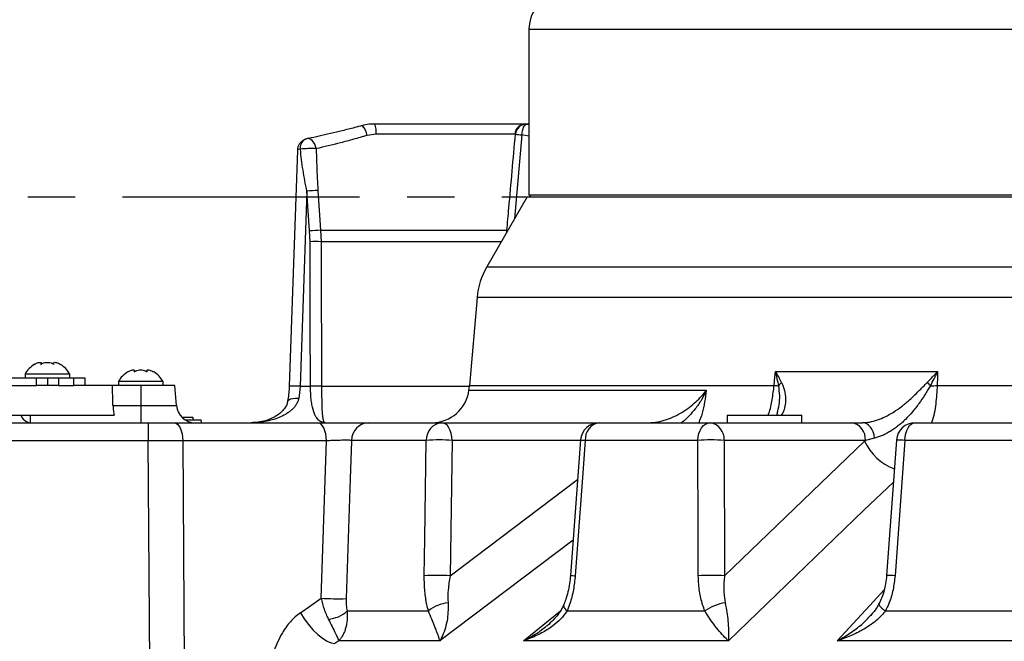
# Model space of a CAD drawing. Extents: x 0 to 8410, y 0 to 5940.
# Tile 70 of 158: x 3791 to 4055, y 1669 to 1836. Entities that reach past the tile are written whole.
import ezdxf

# ---------------------------------------------------------------- set-up
doc = ezdxf.new("R2010")
doc.units = 0
doc.header["$LTSCALE"] = 10
doc.linetypes.add('CENTER', pattern=[10.16, 6.35, -1.27, 1.27, -1.27])
doc.layers.get('0').update_dxf_attribs({"linetype": 'CONTINUOUS'})
doc.styles.add('SLDTEXTSTYLE0', font='TXT', dxfattribs={"width": 0.605})
doc.dimstyles.new('SLDDIMSTYLE1', dxfattribs={"dimtxt": 50, "dimasz": 50, "dimexe": 0, "dimexo": 0.0625, "dimgap": 12.5, "dimtad": 1, "dimdec": 1, "dimrnd": 1e-09, "dimzin": 12, "dimtxsty": 'SLDTEXTSTYLE0', "dimsah": 1, "dimcen": 0.09, "dimazin": 3, "dimtfac": 1, "dimtofl": 0, "dimtmove": 0, "dimatfit": 3, "dimtolj": 1, "dimtzin": 12})
doc.dimstyles.new('SLDDIMSTYLE10', dxfattribs={"dimtxt": 50, "dimasz": 50, "dimexe": 0, "dimexo": 0.0625, "dimgap": -12.5, "dimtad": 0, "dimtih": 1, "dimtoh": 1, "dimdec": 1, "dimlfac": 0.5, "dimrnd": 1e-09, "dimzin": 12, "dimtxsty": 'SLDTEXTSTYLE0', "dimblk1": 'NONE', "dimsah": 1, "dimcen": 0, "dimazin": 3, "dimtfac": 1, "dimtmove": 0, "dimatfit": 3, "dimtolj": 1})
doc.dimstyles.new('SLDDIMSTYLE2', dxfattribs={"dimtxt": 50, "dimasz": 50, "dimexe": 0, "dimexo": 0.0625, "dimgap": 12.5, "dimtad": 1, "dimdec": 0, "dimrnd": 1e-09, "dimzin": 12, "dimtxsty": 'SLDTEXTSTYLE0', "dimsah": 1, "dimcen": 0.09, "dimazin": 3, "dimtfac": 1, "dimtofl": 0, "dimtmove": 0, "dimatfit": 3, "dimtolj": 1, "dimtzin": 12})

# ---------------------------------------------------------------- blocks, each defined once
blk = doc.blocks.new('_D_4')
at = {"color": 7, "linetype": 'CONTINUOUS'}
for p, q in [((3314.5, 2596.74), (3314.5, 1264.41)), ((4261.63, 1476.98), (4261.63, 1264.41)), ((3314.5, 1279.41), (4261.63, 1279.41))]:
    blk.add_line(p, q, dxfattribs=at)
for points in [[(3314.5, 1279.41), (3364.5, 1271.91), (3364.5, 1286.91)], [(4261.63, 1279.41), (4211.63, 1286.91), (4211.63, 1271.91)]]:
    blk.add_solid(points, dxfattribs=at)
at = {"color": 7, "linetype": 'CONTINUOUS', "insert": (3730.78, 1343.86), "char_height": 50, "attachment_point": 1, "style": 'SLDTEXTSTYLE0'}
blk.add_mtext('947', dxfattribs=at)
blk = doc.blocks.new('_D_6')
at = {"color": 7, "linetype": 'CONTINUOUS'}
for p, q in [((4661.63, 2533.02), (3022.36, 2533.02)), ((3037.36, 1533.02), (3037.36, 2533.02)), ((4543.1, 1533.02), (3022.36, 1533.02))]:
    blk.add_line(p, q, dxfattribs=at)
for points in [[(3037.36, 2533.02), (3029.86, 2483.02), (3044.86, 2483.02)], [(3037.36, 1533.02), (3044.86, 1583.02), (3029.86, 1583.02)]]:
    blk.add_solid(points, dxfattribs=at)
at = {"color": 7, "linetype": 'CONTINUOUS', "insert": (2972.9, 1956.63), "char_height": 50, "attachment_point": 1, "rotation": 90, "style": 'SLDTEXTSTYLE0'}
blk.add_mtext('1000', dxfattribs=at)
blk = doc.blocks.new('_D_9')
at = {"color": 7, "linetype": 'CONTINUOUS'}
for p, q in [((6136.63, 4639.08), (2746.63, 4639.08)), ((2761.63, 4639.08), (2761.63, 1533.02)), ((3861.91, 1533.02), (2746.63, 1533.02))]:
    blk.add_line(p, q, dxfattribs=at)
for points in [[(2761.63, 4639.08), (2754.13, 4589.08), (2769.13, 4589.08)], [(2761.63, 1533.02), (2769.13, 1583.02), (2754.13, 1583.02)]]:
    blk.add_solid(points, dxfattribs=at)
at = {"color": 7, "linetype": 'CONTINUOUS', "insert": (2697.18, 3009.66), "char_height": 50, "attachment_point": 1, "rotation": 90, "style": 'SLDTEXTSTYLE0'}
blk.add_mtext('3106', dxfattribs=at)
blk = doc.blocks.new('_D_25')
at = {"color": 7, "linetype": 'CONTINUOUS'}
for p, q in [((2062.62, 5429.6), (2293.31, 4952.44)), ((2293.31, 4952.44), (2402.63, 4726.35)), ((2433.35, 4741.69), (2433.35, 4820.85)), ((2433.35, 4820.85), (2655.21, 4820.85)), ((2655.21, 4820.85), (2655.21, 4741.69)), ((2655.21, 4741.69), (2433.35, 4741.69)), ((2402.63, 4726.35), (2660.94, 4726.35))]:
    blk.add_line(p, q, dxfattribs=at)
blk.add_arc((2177.97, 5191.02), 4417.95, 270.87652, 299.0424, dxfattribs=at)
blk.add_solid([(2293.31, 4952.44), (2308.32, 4904.16), (2321.83, 4910.69)], dxfattribs=at)
at = {"color": 7, "linetype": 'CONTINUOUS', "char_height": 50, "attachment_point": 1, "style": 'SLDTEXTSTYLE0'}
for s, insert in [('%%c', (2450.54, 4806.14)), ('265', (2523.44, 4806.28))]:
    blk.add_mtext(s, dxfattribs=dict(at, insert=insert))
blk = doc.blocks.new('_NONE')

msp = doc.modelspace()

# ---------------------------------------------------------------- linework, layer by layer
at = {"color": 7, "linetype": 'CONTINUOUS'}
for p, q in [((3927.634062, 1833.358427), (3927.634062, 1789.02175)), ((3882.986399, 1807.569434), (3882.966431, 1807.566186)), ((3886.380972, 1808.021744), (3926.791223, 1808.021744)), ((3926.791223, 1808.021744), (3927.634062, 1808.021744)), ((3868.363263, 1804.095198), (3868.324967, 1804.088255)), ((3865.589174, 1801.008572), (3863.39012, 1737.802421)), ((3927.169951, 1788.521727), (3916.350993, 1769.782757)), ((3927.169951, 1788.521727), (4580.544206, 1788.521727)), ((3927.634062, 1789.02175), (3928.134056, 1788.521727)), ((3927.634062, 1789.02175), (4580.544206, 1789.02175)), ((3913.747611, 1761.525874), (3911.688091, 1737.985347)), ((3796.962889, 1743.657981), (3796.962889, 1743.907292)), ((3800.30522, 1743.900423), (3800.30522, 1743.670766)), ((3800.384047, 1743.614425), (3800.336184, 1743.900423)), ((3792.634042, 1741.021742), (3792.634042, 1740.02174)), ((3804.634066, 1741.021742), (3792.634042, 1741.021742)), ((3804.634066, 1740.02174), (3804.634066, 1741.021742)), ((3821.962895, 1741.657992), (3821.962895, 1741.907288)), ((3825.305225, 1741.900434), (3825.305225, 1741.670762)), ((3825.384053, 1741.614421), (3825.33619, 1741.900434)), ((3761.635365, 1740.02174), (3795.706453, 1740.02174)), ((3795.706453, 1740.02174), (3798.635366, 1740.02174)), ((3798.635366, 1740.02174), (3798.635366, 1738.021736)), ((3798.635366, 1740.02174), (3801.564308, 1740.02174)), ((3801.564308, 1740.02174), (3805.706443, 1740.02174)), ((3805.706443, 1740.02174), (3808.635386, 1740.02174)), ((3808.635386, 1740.02174), (3808.635386, 1738.021736)), ((3817.634048, 1739.021738), (3817.634048, 1738.021736)), ((3829.634043, 1739.021738), (3817.634048, 1739.021738)), ((3829.634043, 1738.021736), (3829.634043, 1739.021738)), ((3761.635365, 1738.021736), (3795.706453, 1738.021736)), ((3798.635366, 1738.021736), (3795.706453, 1738.021736)), ((3801.564308, 1738.021736), (3798.635366, 1738.021736)), ((3801.564308, 1738.021736), (3805.706443, 1738.021736)), ((3808.048131, 1738.021736), (3805.706443, 1738.021736)), ((3816.047015, 1738.021736), (3808.048131, 1738.021736)), ((3823.63406, 1738.021736), (3816.047015, 1738.021736)), ((3832.759174, 1738.021736), (3823.63406, 1738.021736)), ((3833.234729, 1732.585956), (3832.759174, 1738.021736)), ((3788.634064, 1730.021735), (3791.556778, 1730.021735)), ((3788.634064, 1728.021731), (3825.659784, 1728.021731)), ((3791.556778, 1730.021735), (3793.993296, 1730.021735)), ((3793.993296, 1730.021735), (3816.510053, 1730.021735)), ((3825.659784, 1728.021731), (3832.575264, 1728.021731)), ((3832.575264, 1728.021731), (3871.072116, 1728.021731)), ((3834.645005, 1729.521741), (3837.552818, 1729.521741)), ((3835.581781, 1728.771736), (3839.81845, 1728.771736)), ((3837.552818, 1729.521741), (3837.618442, 1728.771736)), ((3839.884045, 1728.021731), (3839.81845, 1728.771736)), ((3884.54661, 1728.021731), (3904.328944, 1728.021731)), ((3904.328944, 1728.021731), (3946.416976, 1728.021731)), ((3946.416976, 1728.021731), (3976.186754, 1728.021731)), ((3976.186754, 1728.021731), (4014.020028, 1728.021731)), ((3980.734529, 1730.021735), (3980.734529, 1728.021731)), ((3980.734529, 1730.021735), (4000.73454, 1730.021735)), ((4000.73454, 1728.021731), (4000.73454, 1730.021735)), ((4014.020028, 1728.021731), (4016.958626, 1728.021731)), ((4031.036945, 1728.021731), (4067.497315, 1728.021731)), ((3941.439392, 1723.390733), (3938.749166, 1687.121992)), ((4026.056411, 1723.383059), (4023.422854, 1687.114556))]:
    msp.add_line(p, q, dxfattribs=at)
at = {"color": 8, "linetype": 'CONTINUOUS'}
for p, q in [((4575.54421, 1833.358427), (3927.634062, 1833.358427)), ((3926.791223, 1808.021744), (3927.103581, 1807.999482)), ((3927.103581, 1807.999482), (3927.634062, 1807.91529)), ((3886.67837, 1805.283208), (3884.253444, 1804.929932)), ((3923.832329, 1805.283208), (3886.67837, 1805.283208)), ((3925.743671, 1805.081328), (3923.735531, 1782.573153)), ((3927.634062, 1804.773231), (3925.743671, 1805.081328)), ((3868.149163, 1790.037681), (3866.333189, 1737.759967)), ((3868.873241, 1779.360627), (3868.149163, 1790.037681)), ((3871.108951, 1790.220608), (3871.817263, 1779.543568)), ((3868.974419, 1776.494627), (3868.873241, 1779.360627)), ((3871.817263, 1779.543568), (3921.71091, 1779.543568)), ((3871.817263, 1779.543568), (3871.923717, 1776.494627)), ((3921.68087, 1779.014384), (3921.71091, 1779.543568)), ((3920.226099, 1776.494627), (3871.923717, 1776.494627)), ((3916.350993, 1769.782757), (4580.544206, 1769.782757)), ((4580.544206, 1761.525874), (3913.747611, 1761.525874)), ((3993.660571, 1741.714408), (4037.080811, 1741.714408)), ((3795.706453, 1738.021736), (3795.706453, 1740.02174)), ((3801.564308, 1740.02174), (3801.564308, 1738.021736)), ((3805.706443, 1738.021736), (3805.706443, 1740.02174)), ((3823.63406, 1738.021736), (3823.63406, 1732.585956)), ((3866.333189, 1737.759967), (3869.088592, 1737.759967)), ((3872.079494, 1737.759967), (3911.667498, 1737.759967)), ((3911.551925, 1736.732592), (3975.122424, 1736.732592)), ((3911.688091, 1737.985347), (3993.295672, 1737.985347)), ((4037.008392, 1737.985347), (4060.576471, 1737.985347)), ((3816.203596, 1732.585956), (3823.63406, 1732.585956)), ((3823.63406, 1732.585956), (3833.234729, 1732.585956)), ((3823.63406, 1732.585956), (3823.63406, 1728.021731)), ((3793.993296, 1730.021735), (3793.993296, 1728.021731)), ((3825.659784, 1728.021731), (3825.659784, 1723.152627)), ((3825.659784, 1723.152627), (3788.634064, 1723.152627)), ((3826.399, 1607.62908), (3825.659784, 1723.152627)), ((3834.880414, 1723.152627), (3835.61966, 1607.62908)), ((3873.377266, 1723.152627), (3834.880414, 1723.152627)), ((3871.929767, 1681.033333), (3873.377266, 1723.152627)), ((3900.133642, 1723.283415), (3880.119028, 1723.283415)), ((3907.048406, 1723.283415), (3906.48857, 1687.015195)), ((3941.431435, 1723.283415), (3907.048406, 1723.283415)), ((3972.835155, 1723.283415), (3942.715855, 1723.283415)), ((3979.897382, 1723.283415), (3980.037304, 1687.015195)), ((4017.730655, 1723.283415), (3979.897382, 1723.283415)), ((3980.037304, 1687.015195), (4017.523812, 1723.079999)), ((4020.21374, 1723.908966), (4017.730655, 1723.283415)), ((4065.217855, 1723.283415), (4028.329374, 1723.283415)), ((3906.48857, 1687.015195), (3940.656843, 1712.840487)), ((3939.451071, 1696.58487), (3903.779181, 1669.622039)), ((3866.416963, 1677.146827), (3871.929767, 1681.033333)), ((3878.918769, 1677.597021), (3900.680842, 1677.597021)), ((3926.141592, 1669.622039), (3936.077239, 1677.681674)), ((3937.818559, 1677.597021), (3974.713894, 1677.597021)), ((4023.112686, 1677.597021), (4068.300085, 1677.597021)), ((3876.675965, 1669.622039), (3875.666322, 1668.910255)), ((3903.779181, 1669.622039), (3876.675965, 1669.622039)), ((3981.050374, 1669.622039), (3926.141592, 1669.622039)), ((4077.442872, 1669.622039), (4010.193618, 1669.622039))]:
    msp.add_line(p, q, dxfattribs=at)
at = {"color": 7, "linetype": 'CENTER'}
msp.add_line((3513.95677, 1788.521738), (4851.490552, 1788.521738), dxfattribs=at)
at = {"color": 8, "linetype": 'CONTINUOUS', "flags": 128}
for points in [[(3925.743671, 1805.081328), (3925.797494, 1805.654635), (3925.895067, 1806.203713), (3926.032724, 1806.708177), (3926.205428, 1807.149281), (3926.406684, 1807.510604), (3926.629068, 1807.778766), (3926.864268, 1807.943751), (3927.103581, 1807.999482)], [(3870.638671, 1801.408996), (3870.478334, 1802.045752), (3870.242925, 1802.639295), (3869.9438, 1803.161074), (3869.595291, 1803.585936), (3869.214239, 1803.893437), (3868.818941, 1804.068794), (3868.428411, 1804.103603), (3868.363263, 1804.095198)], [(3993.295672, 1737.985347), (3993.526342, 1740.342711), (3993.660571, 1741.714408)], [(4037.080811, 1741.714408), (4037.054168, 1740.342711), (4037.008392, 1737.985347)], [(3865.955861, 1734.513898), (3865.111353, 1734.50308), (3864.372047, 1734.425997), (3863.766017, 1734.285568), (3863.3163, 1734.087144), (3863.040032, 1733.838265), (3862.954946, 1733.634641)], [(3832.575264, 1728.021731), (3833.017739, 1727.928837), (3833.443733, 1727.653553), (3833.837481, 1727.20616), (3834.184321, 1726.603245), (3834.471377, 1725.867231), (3834.68795, 1725.02548), (3834.825995, 1724.109267), (3834.880414, 1723.152627)], [(3873.377266, 1723.152627), (3873.322847, 1724.109267), (3873.184802, 1725.02548), (3872.968229, 1725.867231), (3872.681173, 1726.603245), (3872.334333, 1727.20616), (3871.940585, 1727.653553), (3871.514561, 1727.928837), (3871.072116, 1728.021731)], [(3907.048406, 1723.283415), (3906.972679, 1724.220757), (3906.802001, 1725.115036), (3906.542482, 1725.934123), (3906.203481, 1726.648604), (3905.797126, 1727.232819), (3905.338051, 1727.665787), (3904.842736, 1727.931936), (3904.328944, 1728.021731)], [(3972.835155, 1723.283415), (3972.928496, 1724.220757), (3973.138841, 1725.115036), (3973.45868, 1725.934123), (3973.876508, 1726.648604), (3974.377306, 1727.232819), (3974.943074, 1727.665787), (3975.553544, 1727.931936), (3976.186754, 1728.021731)], [(4020.21374, 1723.908966), (4020.062911, 1724.747692), (4019.818293, 1725.53425), (4019.487264, 1726.244901), (4019.079821, 1726.858159), (4018.608274, 1727.35547), (4018.086897, 1727.721845), (4017.531412, 1727.946197), (4016.958626, 1728.021731)], [(4028.329374, 1723.283415), (4028.404774, 1724.220757), (4028.574707, 1725.115036), (4028.833093, 1725.934123), (4029.170619, 1726.648604), (4029.575186, 1727.232819), (4030.032264, 1727.665787), (4030.525418, 1727.931936), (4031.036945, 1728.021731)], [(3880.119028, 1723.283415), (3880.109968, 1723.021825), (3879.765304, 1713.038852), (3878.656658, 1680.902531)], [(3899.585934, 1687.015195), (3899.73581, 1696.987544), (3900.133642, 1723.283415)], [(3942.715855, 1723.283415), (3941.972764, 1713.311155), (3940.015705, 1687.015195)], [(3972.991618, 1687.015195), (3972.948047, 1696.987544), (3972.835155, 1723.283415)], [(4028.329374, 1723.283415), (4027.600633, 1713.311155), (4025.680753, 1687.015195)], [(4025.239917, 1712.138553), (4017.367469, 1704.564084), (3981.050374, 1669.622039)], [(4010.193618, 1669.622039), (4019.909801, 1680.163001), (4022.757488, 1683.252384)], [(3936.949017, 1679.279049), (3936.94854, 1679.277946), (3936.898889, 1679.008131), (3936.964037, 1678.697069), (3937.142434, 1678.35242), (3937.429609, 1677.982693), (3937.818559, 1677.597021)], [(4021.410765, 1679.605772), (4021.378191, 1679.499869), (4021.41078, 1679.277946), (4021.553191, 1679.008131), (4021.801951, 1678.697069), (4022.150891, 1678.35242), (4022.591429, 1677.982693), (4023.112686, 1677.597021)], [(3866.416963, 1677.146827), (3867.417099, 1675.526028), (3868.55072, 1673.974832), (3869.775864, 1672.550564), (3871.04729, 1671.3059), (3872.317972, 1670.286824), (3873.54094, 1669.531022), (3874.670984, 1669.066449), (3875.666322, 1668.910255)]]:
    msp.add_lwpolyline(points, dxfattribs=at)
at = {"color": 7, "linetype": 'CONTINUOUS'}
for centre, radius, start, end in [((3937.634054, 1833.358426), 10, 95, 180), ((3868.918408, 1801.147525), 3, 101.40912801, 116.75837425), ((3933.671509, 1759.782764), 20, 150, 175), ((3798.753443, 1737.622756), 7, 120.39715205, 150.95025276), ((3798.514665, 1737.622756), 7, 29.04974724, 59.17324325), ((3823.753443, 1735.622756), 7, 120.39715205, 150.95025276), ((3823.514665, 1735.622756), 7, 29.04974724, 59.17324325), ((3901.635359, 1738.021738), 10, 270, 352.59313412), ((3881.802245, 1740.600026), 30, 352.59313412, 355), ((3838.21571, 1733.021738), 5, 185, 270), ((3946.416983, 1723.021738), 5, 90, 175.76070639), ((4031.036943, 1723.021738), 5, 90, 175.84890345)]:
    msp.add_arc(centre, radius, start, end, dxfattribs=at)
at = {"color": 8, "linetype": 'CONTINUOUS'}
for centre, radius, start, end in [((3880.110544, 1804.565069), 4.158936, 5.0330185, 46.25197955), ((3879.787499, 1805.920295), 6.920258, 354.71780917, 17.67794052), ((3926.804485, 1805.039655), 2.982118, 90.25480612, 175.31536618), ((3926.988113, 1805.003086), 2.998619, 87.79315298, 175.00286465), ((3929.349715, 1847.823298), 42.893818, 262.83661587, 265.17750469), ((3868.763676, 1801.743586), 2.401635, 119.86615841, 191.70890869), ((3869.42197, 1776.530118), 24.908612, 87.20018299, 96.94057831), ((3872.478942, 1744.017464), 46.22345, 91.69840658, 95.37481053), ((3873.213924, 1733.287434), 46.277215, 91.72946742, 95.38210808), ((3922.545256, 1784.927526), 5.448223, 261.1910083, 263.90798941), ((3870.449068, 1685.257803), 91.248741, 89.07401653, 90.92598347), ((3998.295734, 1735.49593), 4.480188, 132.09225381, 147.56182734), ((4044.389915, 1747.220276), 13.121165, 219.80433951, 225.26713328), ((3864.198632, 1692.179168), 45.630753, 87.31878792, 91.01798532), ((3870.584043, 1647.387798), 90.384542, 89.05197367, 90.94802633), ((4000.315698, 1828.493844), 90.780333, 265.56489994, 266.33614635), ((4033.327208, 1797.098631), 59.227792, 271.76865236, 273.56340025), ((3794.345584, 1730.935062), 2.934554, 198.13350144, 263.10512174), ((3884.826734, 1723.322206), 4.707866, 93.41118681, 180.47210452), ((3904.735763, 1723.435116), 4.604621, 95.06869297, 181.88798059), ((3947.123607, 1723.655139), 4.423399, 99.19229771, 184.82058112), ((3975.486363, 1723.651172), 4.426323, 355.23413773, 80.89563851), ((4013.31966, 1723.65119), 4.426301, 355.23387602, 80.89590021), ((3903.591024, 1670.195358), 53.200519, 86.2738499, 93.7261501), ((3945.750271, 1767.122417), 43.943893, 264.35881157, 266.04045872), ((3976.366269, 1667.554229), 55.840943, 86.37447088, 93.62552912), ((4030.612609, 1729.09047), 14.40286, 204.66493387, 249.21773735), ((4026.207439, 1700.964627), 22.419431, 84.56898834, 90.4021985), ((3903.037252, 1633.684493), 53.442262, 86.29724429, 93.70275571), ((3942.823699, 1727.910405), 40.991499, 264.29009358, 266.07205673), ((3976.514461, 1631.1098), 56.01628, 86.39431015, 93.60568985), ((4023.564042, 1664.659795), 22.455387, 84.59110048, 90.36731956), ((3876.751585, 1755.968989), 75.090628, 266.31831456, 271.45376738), ((3873.327442, 1683.628169), 8.224213, 273.87094558, 312.83283177), ((3906.734918, 1670.435661), 9.377468, 94.85781709, 130.21053926), ((3981.917585, 1667.495028), 12.407394, 98.07363673, 125.49251932)]:
    msp.add_arc(centre, radius, start, end, dxfattribs=at)
at = {"color": 7, "linetype": 'CONTINUOUS'}
msp.add_ellipse((3768.634054, 1556.570953), major_axis=(0, 571.502615), ratio=0.0874886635, start_param=5.0254647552, end_param=5.0354784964, dxfattribs=at)
at = {"color": 8, "linetype": 'CONTINUOUS'}
msp.add_ellipse((3825.657263, 1723.021738), major_axis=(20.000205, 0.03199), ratio=0.0065439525, start_param=1.0914914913, end_param=1.570660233, dxfattribs=at)
at = {"color": 7, "linetype": 'CONTINUOUS'}
for points, knots in [([(3882.983001, 1807.585825), (3882.290509, 1807.400227), (3880.479709, 1806.914906), (3877.621884, 1806.195664), (3874.438052, 1805.427911), (3871.416338, 1804.74629), (3869.388783, 1804.306831), (3868.42856, 1804.118802), (3868.363114, 1804.105987)], [0, 0, 0, 0, 0.1330037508, 0.3477917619, 0.5618868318, 0.7744133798, 0.9846248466, 1, 1, 1, 1]), ([(3886.23655, 1807.986398), (3885.923023, 1807.98871), (3884.969608, 1807.995739), (3883.871855, 1807.812285), (3883.115713, 1807.596733), (3882.969143, 1807.55495)], [0, 0, 0, 0, 0.2831529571, 0.8610471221, 1, 1, 1, 1]), ([(3867.574008, 1803.813984), (3867.425858, 1803.741904), (3867.098771, 1803.582767), (3866.572034, 1803.187777), (3866.0622, 1802.599565), (3865.686619, 1801.853681), (3865.620138, 1801.300814), (3865.585925, 1801.016291)], [0, 0, 0, 0, 0.1594915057, 0.3521255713, 0.565629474, 0.7764583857, 1, 1, 1, 1]), ([(3795.13404, 1743.614425), (3795.403512, 1743.762313), (3795.870409, 1744.018548), (3796.442588, 1744.188053), (3796.801181, 1744.194007), (3796.972583, 1744.051011), (3796.97035, 1743.837426), (3796.90522, 1743.669105), (3796.884062, 1743.614425)], [0, 0, 0, 0, 0.235568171, 0.4081522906, 0.5811480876, 0.7450772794, 0.9171880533, 1, 1, 1, 1]), ([(3796.884062, 1743.614425), (3797.107801, 1743.762307), (3797.495476, 1744.018543), (3798.256369, 1744.18805), (3798.961181, 1744.194028), (3799.623744, 1744.051019), (3800.088205, 1743.837455), (3800.311501, 1743.669116), (3800.384047, 1743.614425)], [0, 0, 0, 0, 0.2355498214, 0.4081390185, 0.5811368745, 0.7450658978, 0.9171758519, 1, 1, 1, 1]), ([(3800.317468, 1744.01239), (3800.357521, 1744.073097), (3800.437721, 1744.194654), (3800.796658, 1744.192339), (3801.284526, 1744.05148), (3801.751993, 1743.83738), (3802.040364, 1743.669092), (3802.134039, 1743.614425)], [0, 0, 0, 0, 0.2257667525, 0.4520709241, 0.6665196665, 0.8916709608, 1, 1, 1, 1]), ([(3820.134046, 1741.614421), (3820.403519, 1741.762319), (3820.870418, 1742.018572), (3821.442586, 1742.188037), (3821.801192, 1742.194023), (3821.972587, 1742.051021), (3821.970355, 1741.837439), (3821.905226, 1741.669106), (3821.884068, 1741.614421)], [0, 0, 0, 0, 0.2355683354, 0.4081536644, 0.5811458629, 0.7450763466, 0.9171849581, 1, 1, 1, 1]), ([(3821.884068, 1741.614421), (3822.107807, 1741.762302), (3822.495476, 1742.018531), (3823.256355, 1742.188051), (3823.96116, 1742.194013), (3824.62375, 1742.051052), (3825.088178, 1741.837435), (3825.311496, 1741.66911), (3825.384053, 1741.614421)], [0, 0, 0, 0, 0.2355500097, 0.4081324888, 0.5811304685, 0.7450653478, 0.9171709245, 1, 1, 1, 1]), ([(3825.317474, 1742.012401), (3825.357511, 1742.0731), (3825.437681, 1742.194642), (3825.796676, 1742.192356), (3826.284523, 1742.051488), (3826.752008, 1741.837396), (3827.04037, 1741.669094), (3827.134045, 1741.614421)], [0, 0, 0, 0, 0.2257646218, 0.4520702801, 0.6665195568, 0.8916685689, 1, 1, 1, 1]), ([(3863.379063, 1737.801557), (3863.377751, 1737.683629), (3863.369428, 1736.935948), (3863.237292, 1735.57031), (3863.080768, 1734.298543), (3862.962234, 1733.683942), (3862.953605, 1733.6392)], [0, 0, 0, 0, 0.082564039, 0.5234720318, 0.9653099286, 1, 1, 1, 1]), ([(3862.918498, 1733.648484), (3862.891663, 1733.465363), (3862.809182, 1732.902528), (3862.305129, 1731.996791), (3861.450231, 1730.955886), (3860.249512, 1729.98831), (3858.763676, 1729.154416), (3857.015719, 1728.509876), (3855.126685, 1728.097658), (3853.826377, 1728.046684), (3853.189828, 1728.021731)], [0, 0, 0, 0, 0.0475780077, 0.1462345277, 0.2611295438, 0.387120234, 0.5276782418, 0.68010662, 0.8434003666, 1, 1, 1, 1]), ([(3816.203593, 1732.585959), (3816.216861, 1732.117471), (3816.250826, 1731.667057), (3816.329569, 1731.017295), (3816.360608, 1730.804964), (3816.429865, 1730.400505), (3816.468244, 1730.206843), (3816.510054, 1730.021738)], [0, 0, 0, 0, 0.5, 0.5, 0.75, 0.75, 1, 1, 1, 1]), ([(3994.11005, 1730.565374), (3994.095889, 1730.504633), (3994.04388, 1730.281548), (3993.96352, 1730.131169), (3993.90504, 1730.021735)], [0, 0, 0, 0, 0.2722756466, 1, 1, 1, 1]), ([(3871.072116, 1728.021731), (3872.121788, 1728.021731), (3874.221189, 1728.021731), (3877.678202, 1728.021731), (3880.85475, 1728.021731), (3883.205717, 1728.021731), (3884.167198, 1728.021731), (3884.54661, 1728.021731)], [0, 0, 0, 0, 0.2152085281, 0.43042864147, 0.64538734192, 0.86006553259, 1, 1, 1, 1]), ([(3938.740404, 1687.123661), (3938.672388, 1686.397061), (3938.532265, 1684.90017), (3938.089293, 1682.7188), (3937.55722, 1680.805321), (3937.117436, 1679.725379), (3936.936321, 1679.280629)], [0, 0, 0, 0, 0.262720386, 0.5412380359, 0.8110689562, 1, 1, 1, 1]), ([(4023.414331, 1687.12007), (4023.343644, 1686.39775), (4023.198446, 1684.914034), (4022.675701, 1682.756563), (4022.074958, 1680.951403), (4021.566759, 1679.972942), (4021.382975, 1679.619093)], [0, 0, 0, 0, 0.2737406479, 0.562290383, 0.8417078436, 1, 1, 1, 1]), ([(3936.918499, 1679.278989), (3936.769692, 1678.930313), (3936.392148, 1678.045675), (3935.447272, 1676.654471), (3934.112158, 1675.124159), (3933.060854, 1674.088411), (3932.420307, 1673.621398), (3932.39242, 1673.601066)], [0, 0, 0, 0, 0.1634027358, 0.4145748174, 0.6887714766, 0.9864502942, 1, 1, 1, 1]), ([(4021.384882, 1679.609899), (4021.215115, 1679.278561), (4020.771617, 1678.412974), (4019.944313, 1677.264002), (4019.240715, 1676.507068), (4018.96471, 1676.21014)], [0, 0, 0, 0, 0.2737345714, 0.7151032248, 1, 1, 1, 1])]:
    msp.add_open_spline(points, degree=3, knots=knots, dxfattribs=at)
at = {"color": 8, "linetype": 'CONTINUOUS'}
for points, knots in [([(3884.253444, 1804.929935), (3883.644141, 1804.752114), (3883.03796, 1804.577673), (3881.831898, 1804.235524), (3881.230979, 1804.06753), (3879.445716, 1803.575848), (3878.282007, 1803.265259), (3874.869339, 1802.383503), (3872.697842, 1801.861726), (3870.638677, 1801.408992)], [0, 0, 0, 0, 0.125, 0.125, 0.25, 0.25, 0.5, 0.5, 1, 1, 1, 1]), ([(3921.710909, 1779.543563), (3921.88855, 1781.535565), (3922.06612, 1783.527573), (3922.243623, 1785.519587), (3922.830081, 1792.10109), (3923.415804, 1798.682655), (3924.000893, 1805.264276)], [0, 0, 0, 0, 0.006000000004, 0.006000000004, 0.006000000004, 0.025823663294, 0.025823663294, 0.025823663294, 0.025823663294]), ([(3870.638671, 1801.408996), (3870.702906, 1799.008009), (3870.80267, 1795.278995), (3871.028519, 1791.548989), (3871.108951, 1790.220608)], [0, 0, 0, 0, 0.6438662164, 1, 1, 1, 1]), ([(3866.412016, 1801.256199), (3866.363452, 1801.246529), (3866.032856, 1801.180694), (3865.637934, 1801.083639), (3865.639919, 1801.028508), (3865.640702, 1801.006754)], [0, 0, 0, 0, 0.0944058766, 0.6426627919, 1, 1, 1, 1]), ([(3868.149162, 1790.037682), (3867.73833, 1791.901756), (3867.399856, 1793.773908), (3866.827763, 1797.516527), (3866.595147, 1799.386773), (3866.412013, 1801.256203)], [0, 0, 0, 0, 0.5, 0.5, 1, 1, 1, 1]), ([(3871.923716, 1776.494623), (3871.931448, 1774.495493), (3871.939227, 1772.496363), (3871.947053, 1770.497234), (3871.978357, 1762.500717), (3872.010413, 1754.504207), (3872.043251, 1746.507705), (3872.055225, 1743.591792), (3872.067302, 1740.67588), (3872.079485, 1737.759968)], [0, 0, 0, 0, 0.006000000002, 0.006000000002, 0.006000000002, 0.030000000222, 0.030000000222, 0.030000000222, 0.038751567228, 0.038751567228, 0.038751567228, 0.038751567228]), ([(3995.292553, 1738.820534), (3995.057857, 1739.297529), (3994.803895, 1739.77705), (3994.259456, 1740.741531), (3993.968364, 1741.227451), (3993.660563, 1741.714402)], [0, 0, 0, 0, 0.5, 0.5, 1, 1, 1, 1]), ([(3994.51458, 1737.899059), (3994.405194, 1738.529497), (3994.278825, 1739.162638), (3993.993784, 1740.434385), (3993.834832, 1741.074), (3993.660563, 1741.714402)], [0, 0, 0, 0, 0.5, 0.5, 1, 1, 1, 1]), ([(4034.309781, 1738.820534), (4034.799128, 1739.297529), (4035.274504, 1739.77705), (4036.198097, 1740.741531), (4036.647168, 1741.227451), (4037.080817, 1741.714402)], [0, 0, 0, 0, 0.5, 0.5, 1, 1, 1, 1]), ([(4035.155212, 1737.899059), (4035.501545, 1738.529497), (4035.83501, 1739.162638), (4036.476815, 1740.434385), (4036.785618, 1741.074), (4037.080817, 1741.714402)], [0, 0, 0, 0, 0.5, 0.5, 1, 1, 1, 1]), ([(3995.292546, 1738.820528), (3995.574245, 1738.100623), (3996.144804, 1736.642515), (3996.391674, 1734.420249), (3996.242237, 1732.397118), (3995.839633, 1730.892516), (3995.340444, 1730.231074), (3995.182457, 1730.021735)], [0, 0, 0, 0, 0.2226152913, 0.4508889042, 0.6704090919, 0.8956879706, 1, 1, 1, 1]), ([(4016.958626, 1728.021731), (4017.593753, 1728.058111), (4018.885526, 1728.132105), (4020.961593, 1728.706942), (4023.077864, 1729.587094), (4025.248247, 1730.796921), (4027.444979, 1732.325902), (4029.736587, 1734.232035), (4032.028664, 1736.475445), (4033.542884, 1738.032129), (4034.309777, 1738.820528)], [0, 0, 0, 0, 0.1079713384, 0.2196011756, 0.3302509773, 0.443624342, 0.5685253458, 0.6962187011, 0.8461468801, 1, 1, 1, 1]), ([(3873.080732, 1728.021731), (3873.077742, 1728.021734), (3872.708354, 1728.022181), (3872.02375, 1728.144856), (3871.128732, 1728.749286), (3870.295903, 1729.94244), (3869.720827, 1731.638301), (3869.369943, 1733.569602), (3869.153265, 1735.425725), (3869.112471, 1736.898088), (3869.088592, 1737.759967)], [0, 0, 0, 0, 0.001257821, 0.1553600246, 0.3054820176, 0.460366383, 0.6617482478, 0.7582885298, 0.8585089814, 1, 1, 1, 1]), ([(3872.079494, 1737.759967), (3872.082121, 1736.89894), (3872.086528, 1735.455058), (3872.1139, 1733.594815), (3872.165563, 1731.659975), (3872.271048, 1729.94393), (3872.46923, 1728.745769), (3872.722721, 1728.142262), (3872.949822, 1728.022175), (3873.079669, 1728.021734), (3873.080732, 1728.021731)], [0, 0, 0, 0, 0.1429994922, 0.2398000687, 0.3404225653, 0.5406928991, 0.6943431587, 0.8445298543, 0.9987269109, 1, 1, 1, 1]), ([(3959.701509, 1728.021738), (3960.511276, 1728.021739), (3961.310178, 1728.100776), (3962.495918, 1728.31093), (3962.889026, 1728.396518), (3963.671274, 1728.596555), (3964.060741, 1728.711264), (3965.204159, 1729.089483), (3965.940304, 1729.388371), (3967.367756, 1730.064839), (3968.060736, 1730.444174), (3969.376232, 1731.255153), (3970.002797, 1731.688523), (3971.198998, 1732.603591), (3971.769958, 1733.086856), (3972.842502, 1734.083442), (3973.346979, 1734.599214), (3974.051755, 1735.388787), (3974.277928, 1735.654496), (3974.604318, 1736.056433), (3974.710967, 1736.190976), (3974.919993, 1736.461125), (3975.023263, 1736.597953), (3975.122429, 1736.732594)], [0, 0, 0, 0, 0.125, 0.125, 0.1875, 0.1875, 0.25, 0.25, 0.375, 0.375, 0.5, 0.5, 0.625, 0.625, 0.75, 0.75, 0.875, 0.875, 0.9375, 0.9375, 0.96875, 0.96875, 1, 1, 1, 1]), ([(3975.122424, 1736.732592), (3975.119147, 1736.724893), (3974.744176, 1735.843788), (3973.875281, 1734.133149), (3972.322555, 1731.822309), (3970.556872, 1729.86888), (3969.310054, 1728.567554), (3968.516844, 1728.073829), (3968.433144, 1728.021731)], [0, 0, 0, 0, 0.0023522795, 0.2691972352, 0.5290343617, 0.7514329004, 0.9737711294, 1, 1, 1, 1]), ([(3975.122424, 1736.732592), (3974.861173, 1734.620448), (3974.48702, 1731.59551), (3973.427892, 1728.850158), (3973.108294, 1728.021731)], [0, 0, 0, 0, 0.6982435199, 1, 1, 1, 1]), ([(3991.724642, 1730.021735), (3991.787791, 1730.191378), (3992.277504, 1731.506953), (3992.829933, 1734.192103), (3993.139584, 1736.714083), (3993.295672, 1737.985347)], [0, 0, 0, 0, 0.0683955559, 0.5304026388, 1, 1, 1, 1]), ([(3994.105043, 1730.566447), (3994.302848, 1731.30009), (3994.704241, 1732.788822), (3994.880155, 1735.307629), (3994.637324, 1737.028997), (3994.514587, 1737.899055)], [0, 0, 0, 0, 0.3245564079, 0.6585997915, 1, 1, 1, 1]), ([(4035.155212, 1737.899059), (4034.902276, 1737.500118), (4034.656031, 1737.096478), (4034.160204, 1736.290974), (4033.911063, 1735.888816), (4033.150244, 1734.690612), (4032.624999, 1733.902953), (4031.793489, 1732.749205), (4031.50827, 1732.368022), (4030.928723, 1731.624714), (4030.633961, 1731.261874), (4029.733513, 1730.200517), (4029.111692, 1729.529046), (4028.14239, 1728.580191), (4027.812117, 1728.272766), (4027.146662, 1727.68544), (4026.810967, 1727.404929), (4025.79479, 1726.603066), (4025.105222, 1726.121164), (4024.051932, 1725.48175), (4023.698369, 1725.283132), (4022.995566, 1724.920034), (4022.64507, 1724.754769), (4021.596773, 1724.307762), (4020.902068, 1724.074545), (4020.213733, 1723.908966)], [0, 0, 0, 0, 0.0625, 0.0625, 0.125, 0.125, 0.25, 0.25, 0.3125, 0.3125, 0.375, 0.375, 0.5, 0.5, 0.5625, 0.5625, 0.625, 0.625, 0.75, 0.75, 0.8125, 0.8125, 0.875, 0.875, 1, 1, 1, 1]), ([(4037.008392, 1737.985347), (4036.893127, 1736.345569), (4036.659258, 1733.018525), (4036.068934, 1729.661894), (4035.531169, 1728.09681), (4035.505371, 1728.021731)], [0, 0, 0, 0, 0.4805829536, 0.9750828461, 1, 1, 1, 1]), ([(3865.955855, 1734.513892), (3865.895749, 1734.197528), (3865.800322, 1733.894893), (3865.551659, 1733.312918), (3865.397589, 1733.032542), (3865.042414, 1732.4976), (3864.842134, 1732.244429), (3864.414967, 1731.772599), (3864.187196, 1731.552466), (3863.708923, 1731.137944), (3863.458381, 1730.943598), (3862.938036, 1730.577089), (3862.667191, 1730.404368), (3861.836867, 1729.920321), (3861.263485, 1729.644121), (3860.087552, 1729.162957), (3859.484853, 1728.958297), (3858.255082, 1728.610724), (3857.627702, 1728.468169), (3856.370896, 1728.243343), (3855.738898, 1728.16032), (3854.78631, 1728.07721), (3854.46801, 1728.056444), (3853.829955, 1728.028707), (3853.508998, 1728.021738), (3853.189821, 1728.021738)], [0, 0, 0, 0, 0.0625, 0.0625, 0.125, 0.125, 0.1875, 0.1875, 0.25, 0.25, 0.3125, 0.3125, 0.375, 0.375, 0.5, 0.5, 0.625, 0.625, 0.75, 0.75, 0.875, 0.875, 0.9375, 0.9375, 1, 1, 1, 1]), ([(3880.119028, 1723.283415), (3879.929645, 1723.29167), (3879.449892, 1723.312583), (3878.274068, 1723.318065), (3876.684019, 1723.292169), (3874.953148, 1723.236351), (3873.902846, 1723.180551), (3873.377266, 1723.152627)], [0, 0, 0, 0, 0.1398467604, 0.3542667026, 0.5690349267, 0.7843410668, 1, 1, 1, 1]), ([(3900.680842, 1677.597021), (3900.417674, 1678.720146), (3899.881831, 1681.006971), (3899.592847, 1684.243668), (3899.587775, 1686.277412), (3899.585934, 1687.015195)], [0, 0, 0, 0, 0.3808091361, 0.7753753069, 1, 1, 1, 1]), ([(3906.48857, 1687.015191), (3906.253604, 1685.757886), (3906.085091, 1684.507095), (3905.895845, 1682.088241), (3905.87255, 1680.912766), (3905.940807, 1679.779449)], [0, 0, 0, 0, 0.5, 0.5, 1, 1, 1, 1]), ([(3940.015705, 1687.015195), (3939.880167, 1685.766629), (3939.604728, 1683.229298), (3938.78775, 1680.063444), (3938.078718, 1678.259079), (3937.818559, 1677.597021)], [0, 0, 0, 0, 0.38016519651, 0.77256984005, 1, 1, 1, 1]), ([(3974.713894, 1677.597021), (3974.328619, 1678.720146), (3973.544151, 1681.006972), (3973.069911, 1684.243666), (3973.012459, 1686.277411), (3972.991618, 1687.015195)], [0, 0, 0, 0, 0.3808091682, 0.7753754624, 1, 1, 1, 1]), ([(3980.037304, 1687.015195), (3979.9736, 1686.449171), (3979.802795, 1684.931536), (3979.764239, 1682.464755), (3980.036983, 1680.681807), (3980.17502, 1679.779445)], [0, 0, 0, 0, 0.2270655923, 0.6088126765, 1, 1, 1, 1]), ([(4025.680753, 1687.015195), (4025.536087, 1685.766629), (4025.242098, 1683.229298), (4024.281121, 1680.063442), (4023.426328, 1678.259079), (4023.112686, 1677.597021)], [0, 0, 0, 0, 0.38016499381, 0.7725695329, 1, 1, 1, 1]), ([(3871.929769, 1681.033327), (3872.140589, 1680.035406), (3872.410228, 1679.063729), (3872.902085, 1677.645173), (3873.081685, 1677.177247), (3873.464842, 1676.274272), (3873.667866, 1675.839789), (3873.882647, 1675.422722)], [0, 0, 0, 0, 0.5, 0.5, 0.75, 0.75, 1, 1, 1, 1]), ([(3878.65666, 1680.902532), (3878.63665, 1680.322143), (3878.647851, 1679.754988), (3878.73316, 1678.64726), (3878.808462, 1678.102766), (3878.918772, 1677.597013)], [0, 0, 0, 0, 0.5, 0.5, 1, 1, 1, 1]), ([(3878.918772, 1677.597013), (3878.991258, 1676.752949), (3878.988319, 1675.944686), (3878.849059, 1674.391895), (3878.70943, 1673.642229), (3878.412851, 1672.617911), (3878.299543, 1672.291609), (3878.044952, 1671.668429), (3877.903174, 1671.370706), (3877.593856, 1670.809451), (3877.426561, 1670.546159), (3877.157723, 1670.178316), (3877.065219, 1670.060349), (3876.922265, 1669.890508), (3876.873923, 1669.835091), (3876.775882, 1669.726672), (3876.725631, 1669.673106), (3876.67596, 1669.622038)], [0, 0, 0, 0, 0.25, 0.25, 0.5, 0.5, 0.625, 0.625, 0.75, 0.75, 0.875, 0.875, 0.9375, 0.9375, 0.96875, 0.96875, 1, 1, 1, 1]), ([(3903.779181, 1669.622039), (3903.778446, 1669.624442), (3903.723746, 1669.803367), (3903.530285, 1670.407017), (3903.099598, 1671.641012), (3902.419832, 1673.422095), (3901.637553, 1675.372012), (3900.999414, 1676.856123), (3900.680842, 1677.597021)], [0, 0, 0, 0, 0.0015582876, 0.1160199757, 0.3619096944, 0.607599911, 0.8041060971, 1, 1, 1, 1]), ([(3905.940803, 1679.779445), (3905.959681, 1678.913796), (3905.997495, 1677.179821), (3905.67217, 1674.767281), (3905.113176, 1672.471944), (3904.421373, 1670.774421), (3903.9427, 1669.893323), (3903.781357, 1669.625649), (3903.779181, 1669.622039)], [0, 0, 0, 0, 0.1958704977, 0.3923469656, 0.6379971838, 0.8838509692, 0.9984334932, 1, 1, 1, 1]), ([(3937.818559, 1677.597021), (3937.281047, 1676.856124), (3936.204345, 1675.372018), (3933.863481, 1673.422095), (3931.071778, 1671.641027), (3928.373227, 1670.406968), (3926.694182, 1669.80341), (3926.148914, 1669.624442), (3926.141592, 1669.622039)], [0, 0, 0, 0, 0.1958950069, 0.3924013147, 0.6380906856, 0.8839796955, 0.9984420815, 1, 1, 1, 1]), ([(3981.050374, 1669.622039), (3981.047653, 1669.624442), (3980.844972, 1669.80341), (3980.194637, 1670.406968), (3979.025778, 1671.641027), (3977.573987, 1673.422095), (3976.136875, 1675.372018), (3975.187728, 1676.856124), (3974.713894, 1677.597021)], [0, 0, 0, 0, 0.0015579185, 0.1160203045, 0.3619093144, 0.6075986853, 0.8041049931, 1, 1, 1, 1]), ([(3980.17502, 1679.779445), (3980.336865, 1678.913798), (3980.661054, 1677.179829), (3980.946562, 1674.767266), (3981.112307, 1672.471999), (3981.11775, 1670.774253), (3981.071315, 1669.893489), (3981.050653, 1669.625649), (3981.050374, 1669.622039)], [0, 0, 0, 0, 0.1958709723, 0.3923470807, 0.6379971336, 0.8838513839, 0.9984344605, 1, 1, 1, 1]), ([(4023.112686, 1677.597021), (4022.479584, 1676.867287), (4021.193054, 1675.38439), (4018.574511, 1673.434025), (4015.487787, 1671.64874), (4012.58114, 1670.410088), (4010.78055, 1669.803367), (4010.201397, 1669.624442), (4010.193618, 1669.622039)], [0, 0, 0, 0, 0.1930948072, 0.3923891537, 0.6360049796, 0.8839751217, 0.9984416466, 1, 1, 1, 1]), ([(3866.416965, 1677.146821), (3865.433574, 1676.453534), (3864.546886, 1675.645549), (3863.341053, 1674.286258), (3862.959989, 1673.808394), (3862.237135, 1672.806085), (3861.893797, 1672.278594), (3860.2996, 1669.590254), (3859.390866, 1667.254049), (3858.144742, 1663.690545), (3857.749338, 1662.492604), (3856.955316, 1660.098348), (3856.557081, 1658.901839), (3855.737898, 1656.520316), (3855.317259, 1655.335145), (3854.663424, 1653.568966), (3854.441728, 1652.982137), (3854.103171, 1652.104915), (3853.989319, 1651.813009), (3853.759576, 1651.230226), (3853.644251, 1650.940877), (3853.526677, 1650.648801)], [0, 0, 0, 0, 0.125, 0.125, 0.1875, 0.1875, 0.25, 0.25, 0.5, 0.5, 0.625, 0.625, 0.75, 0.75, 0.875, 0.875, 0.9375, 0.9375, 0.96875, 0.96875, 1, 1, 1, 1]), ([(3873.882647, 1675.422722), (3874.251308, 1674.706846), (3874.587023, 1674.045179), (3875.200332, 1672.818032), (3875.479291, 1672.249417), (3875.835766, 1671.5071), (3875.944925, 1671.276801), (3876.144505, 1670.849516), (3876.235166, 1670.65199), (3876.39625, 1670.293588), (3876.466674, 1670.132732), (3876.556918, 1669.919585), (3876.584401, 1669.8533), (3876.621705, 1669.76109), (3876.633483, 1669.731563), (3876.655724, 1669.674937), (3876.666293, 1669.647558), (3876.67596, 1669.622038)], [0, 0, 0, 0, 0.25, 0.25, 0.5, 0.5, 0.625, 0.625, 0.75, 0.75, 0.875, 0.875, 0.9375, 0.9375, 0.96875, 0.96875, 1, 1, 1, 1]), ([(4010.193618, 1669.622039), (4010.200652, 1669.625649), (4010.722163, 1669.893326), (4012.332482, 1670.772779), (4014.918729, 1672.484953), (4017.344281, 1674.433914), (4018.576558, 1675.805513), (4018.951209, 1676.222523)], [0, 0, 0, 0, 0.0021910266, 0.1624541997, 0.5063225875, 0.8499062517, 1, 1, 1, 1]), ([(3926.141592, 1669.622039), (3926.148944, 1669.625649), (3926.694378, 1669.893479), (3928.366732, 1670.780887), (3930.497426, 1672.054794), (3931.915153, 1673.267964), (3932.355495, 1673.644771)], [0, 0, 0, 0, 0.00331143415, 0.24567792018, 0.76570960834, 1, 1, 1, 1])]:
    msp.add_open_spline(points, degree=3, knots=knots, dxfattribs=at)
for points in [[(3924.000893, 1805.264276), (3923.954985, 1805.276412), (3923.898844, 1805.283205), (3923.832331, 1805.283205)], [(3869.088583, 1737.759968), (3869.048767, 1750.671491), (3869.010748, 1763.583043), (3868.974421, 1776.494623)], [(3866.333195, 1737.759968), (3866.281046, 1736.642658), (3866.15473, 1735.560652), (3865.955855, 1734.513892)], [(4017.523807, 1723.079996), (4017.593306, 1723.146859), (4017.662253, 1723.214667), (4017.730652, 1723.283412)]]:
    msp.add_open_spline(points, degree=3, dxfattribs=at)

# ---------------------------------------------------------------- dimensions: what is measured, and where the dimension line sits
at = {"color": 7, "linetype": 'CONTINUOUS'}
dim = msp.add_diameter_dim_2p(p1=(2062.617807, 5429.602355), p2=(2293.312801, 4952.444289), dimstyle='SLDDIMSTYLE10', dxfattribs=at)
dim.commit()
dim.dimension.update_dxf_attribs({"geometry": '_D_25', "text_midpoint": (2544.283743, 4781.269917), "dimtype": 163})
for base, p1, p2, dimstyle, picture, middle in [((2761.634054, 1533.021738), (6156.634054, 4639.083327), (3881.910645, 1533.021738), 'SLDDIMSTYLE2', '_D_9', (2761.634054, 3086.052532)), ((3037.357622, 2533.021738), (4563.097417, 1533.021738), (4681.634054, 2533.021738), 'SLDDIMSTYLE1', '_D_6', (3037.357622, 2033.021738))]:
    dim = msp.add_linear_dim(base=base, p1=p1, p2=p2, angle=90, dimstyle=dimstyle, dxfattribs=at)
    dim.commit()
    dim.dimension.update_dxf_attribs({"geometry": picture, "text_midpoint": middle, "dimtype": 160})
dim = msp.add_linear_dim(base=(4261.634054, 1279.409603), p1=(3314.499411, 2616.736164), p2=(4261.634054, 1496.984796), dimstyle='SLDDIMSTYLE2', dxfattribs=at)
dim.commit()
dim.dimension.update_dxf_attribs({"geometry": '_D_4', "text_midpoint": (3788.066732, 1279.409603), "dimtype": 160})

doc.saveas('drawing.dxf')
